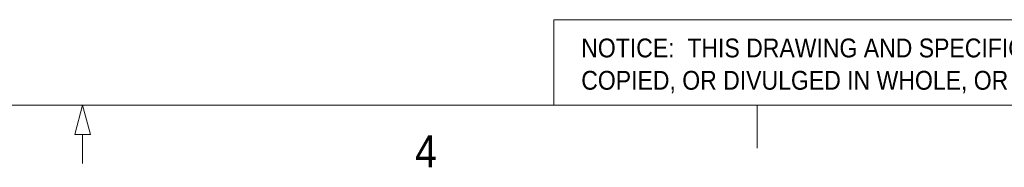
# Model space of a CAD drawing. Header units: inches. Extents: x 0.5 to 16.5, y 0.2 to 10.8.
# Tile 3 of 13: x 8.316 to 11.19, y 0.219 to 0.65. Entities that reach past the tile are written whole.
import ezdxf

# ---------------------------------------------------------------- set-up
doc = ezdxf.new("R2010")
doc.units = ezdxf.units.IN
doc.header["$MEASUREMENT"] = 0
doc.linetypes.add('SLD-Solid', pattern=[0])
doc.styles.add('SLDTEXTSTYLE2', font='GOTHIC.TTF', dxfattribs={"width": 0.913})

# ---------------------------------------------------------------- blocks, each defined once
blk = doc.blocks.new('SW_NOTE_0')
at = {"color": 0, "linetype": 'Continuous', "lineweight": 0, "char_height": 0.055, "attachment_point": 1, "style": 'SLDTEXTSTYLE2'}
for s, insert in [('NOTICE:  THIS DRAWING AND SPECIFICATION IS THE PROPERTY OF COMMAND TOOLING SYSTEMS, LLC AND SHALL NOT BE REPRODUCED, ', (0, 0.0703)), ('COPIED, OR DIVULGED IN WHOLE, OR IN PART AS THE BASIS FOR MANUFACTURING OR SALE OF THE ITEM OR ITEMS DISCLOSED.', (0, -0.0241))]:
    blk.add_mtext(s, dxfattribs=dict(at, insert=insert))

msp = doc.modelspace()

# ---------------------------------------------------------------- linework, layer by layer
at = {"color": 7, "linetype": 'SLD-Solid', "lineweight": 18}
for p, q in [((9.875, 0.4), (9.875, 0.65)), ((9.875, 0.65), (16.375, 0.65)), ((16.375, 0.4), (0.625, 0.4)), ((8.5, 0.4), (8.477224, 0.315)), ((8.5, 0.4), (8.522776, 0.315)), ((10.46875, 0.4), (10.46875, 0.275)), ((8.522776, 0.315), (8.477224, 0.315)), ((8.5, 0.315), (8.5, 0.23))]:
    msp.add_line(p, q, dxfattribs=at)

# ---------------------------------------------------------------- block references
at = {"color": 7, "linetype": 'Continuous', "lineweight": 0}
msp.add_blockref('SW_NOTE_0', (9.955095, 0.524566), dxfattribs=at)

# ---------------------------------------------------------------- texts
at = {"color": 7, "linetype": 'Continuous', "lineweight": 0, "insert": (9.470125, 0.312625), "char_height": 0.09375, "attachment_point": 1, "style": 'SLDTEXTSTYLE2'}
msp.add_mtext('4', dxfattribs=at)

doc.saveas('drawing.dxf')
